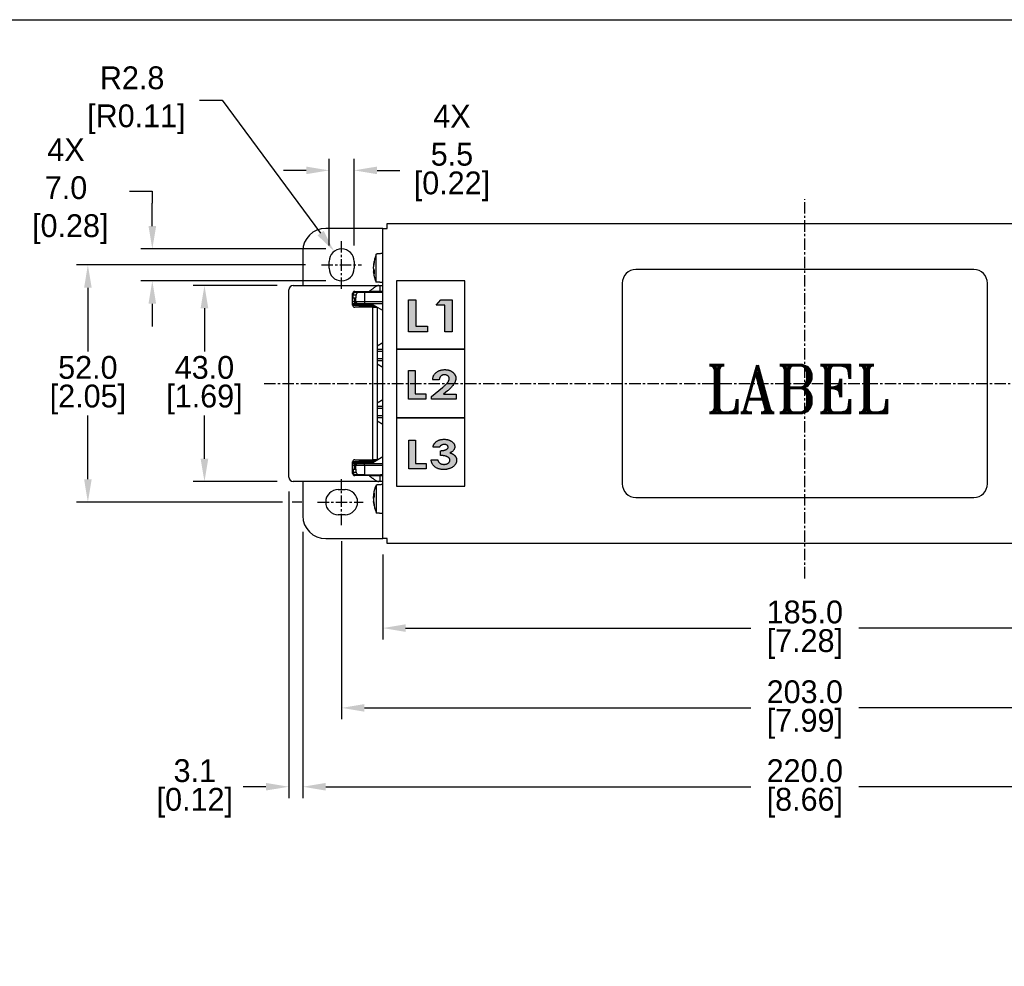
# Model space of a CAD drawing. Header units: inches. Extents: x 0 to 559, y 0 to 432.
# Tile 3 of 8: x 187 to 403, y 224 to 432. Entities that reach past the tile are written whole.
import ezdxf
from ezdxf.enums import TextEntityAlignment as Align

# ---------------------------------------------------------------- set-up
doc = ezdxf.new("R2010")
doc.units = ezdxf.units.IN
doc.header["$LTSCALE"] = 10
doc.header["$MEASUREMENT"] = 0
doc.linetypes.add('CENTER', pattern=[0.4, 0.25, -0.05, 0.05, -0.05])
doc.layers.add('CENTER', color=40, linetype='CENTER')
doc.layers.add('DIMENSIONS', color=140, linetype='Continuous')
doc.styles.add('ROMANT', font='romant', dxfattribs={"height": 3})
doc.dimstyles.get("Standard").update_dxf_attribs({"dimtxt": 5, "dimasz": 5, "dimexe": 2.5, "dimexo": 3.5, "dimgap": 1, "dimtad": 0, "dimtih": 1, "dimtoh": 1, "dimdec": 1, "dimzin": 0, "dimdsep": 46, "dimtxsty": 'Standard', "dimcen": 0, "dimadec": 0, "dimazin": 0, "dimtfac": 1, "dimtdec": 1, "dimtofl": 0, "dimtmove": 0, "dimatfit": 3, "dimfxl": 0, "dimtolj": 1, "dimtzin": 0, "dimarcsym": 0})

# ---------------------------------------------------------------- blocks, each defined once
blk = doc.blocks.new('*D54')
at = {"layer": 'DEFPOINTS', "color": 0}
for p in [(260.78, 398.77), (255.28, 378.8), (260.78, 378.8)]:
    blk.add_point(p, dxfattribs=at)
at = {"layer": 'DIMENSIONS', "color": 0, "lineweight": -2}
for p, q in [((255.28, 382.3), (255.28, 401.27)), ((260.78, 382.3), (260.78, 401.27)), ((250.28, 398.77), (245.28, 398.77)), ((265.78, 398.77), (270.78, 398.77))]:
    blk.add_line(p, q, dxfattribs=at)
at = {"layer": 'DIMENSIONS', "color": 0}
for points in [[(250.28, 399.6), (250.28, 397.94), (255.28, 398.77)], [(265.78, 399.6), (265.78, 397.94), (260.78, 398.77)]]:
    blk.add_solid(points, dxfattribs=at)
at = {"layer": 'DIMENSIONS', "color": 0, "char_height": 5, "attachment_point": 5}
for s, insert in [('\\A1;4X\\P5.5', (282.2, 406.44)), ('\\A1;[0.22]', (282.2, 395.27))]:
    blk.add_mtext(s, dxfattribs=dict(at, insert=insert))
blk = doc.blocks.new('*D55')
at = {"layer": 'DEFPOINTS', "color": 0}
for p in [(216.54, 381.55), (258.03, 381.55), (258.03, 374.55)]:
    blk.add_point(p, dxfattribs=at)
at = {"layer": 'DIMENSIONS', "color": 0, "lineweight": -2}
for p, q in [((211.54, 394.23), (216.54, 394.23)), ((216.54, 394.23), (216.54, 391.55)), ((216.54, 386.55), (216.54, 391.55)), ((254.53, 381.55), (214.04, 381.55)), ((254.53, 374.55), (214.04, 374.55)), ((216.54, 369.55), (216.54, 364.55))]:
    blk.add_line(p, q, dxfattribs=at)
at = {"layer": 'DIMENSIONS', "color": 0}
for points in [[(215.71, 386.55), (217.38, 386.55), (216.54, 381.55)], [(215.71, 369.55), (217.38, 369.55), (216.54, 374.55)]]:
    blk.add_solid(points, dxfattribs=at)
at = {"layer": 'DIMENSIONS', "color": 0, "insert": (197.63, 394.23), "char_height": 5, "attachment_point": 5}
blk.add_mtext('\\A1;4X\\P7.0\\P [0.28]', dxfattribs=at)
blk = doc.blocks.new('*D56')
at = {"layer": 'DEFPOINTS', "color": 0}
for p in [(267.03, 318.05), (452.03, 318.05), (452.03, 298.44)]:
    blk.add_point(p, dxfattribs=at)
at = {"layer": 'DIMENSIONS', "color": 0, "lineweight": -2}
for p, q in [((267.03, 314.55), (267.03, 295.94)), ((452.03, 314.55), (452.03, 295.94)), ((272.03, 298.44), (347.7, 298.44)), ((447.03, 298.44), (371.36, 298.44))]:
    blk.add_line(p, q, dxfattribs=at)
at = {"layer": 'DIMENSIONS', "color": 0}
for points in [[(272.03, 299.27), (272.03, 297.61), (267.03, 298.44)], [(447.03, 299.27), (447.03, 297.61), (452.03, 298.44)]]:
    blk.add_solid(points, dxfattribs=at)
at = {"layer": 'DIMENSIONS', "color": 0, "char_height": 5, "attachment_point": 5}
for s, insert in [('\\A1;185.0', (359.53, 301.94)), ('\\A1;[7.28]', (359.53, 294.94))]:
    blk.add_mtext(s, dxfattribs=dict(at, insert=insert))
blk = doc.blocks.new('*D57')
at = {"layer": 'DEFPOINTS', "color": 0}
for p in [(258.03, 320.99), (461.03, 320.77), (461.03, 280.95)]:
    blk.add_point(p, dxfattribs=at)
at = {"layer": 'DIMENSIONS', "color": 0, "lineweight": -2}
for p, q in [((258.03, 317.49), (258.03, 278.45)), ((461.03, 317.27), (461.03, 278.45)), ((263.03, 280.95), (347.7, 280.95)), ((456.03, 280.95), (371.36, 280.95))]:
    blk.add_line(p, q, dxfattribs=at)
at = {"layer": 'DIMENSIONS', "color": 0}
for points in [[(263.03, 281.78), (263.03, 280.12), (258.03, 280.95)], [(456.03, 281.78), (456.03, 280.12), (461.03, 280.95)]]:
    blk.add_solid(points, dxfattribs=at)
at = {"layer": 'DIMENSIONS', "color": 0, "char_height": 5, "attachment_point": 5}
for s, insert in [('\\A1;203.0', (359.53, 284.45)), ('\\A1;[7.99]', (359.53, 277.45))]:
    blk.add_mtext(s, dxfattribs=dict(at, insert=insert))
blk = doc.blocks.new('*D58')
at = {"layer": 'DEFPOINTS', "color": 0}
for p in [(249.53, 323.05), (469.53, 323.05), (469.53, 263.66)]:
    blk.add_point(p, dxfattribs=at)
at = {"layer": 'DIMENSIONS', "color": 0, "lineweight": -2}
for p, q in [((249.53, 319.55), (249.53, 261.16)), ((469.53, 319.55), (469.53, 318.76)), ((469.53, 316.58), (469.53, 261.16)), ((254.53, 263.66), (347.7, 263.66)), ((464.53, 263.66), (371.36, 263.66))]:
    blk.add_line(p, q, dxfattribs=at)
at = {"layer": 'DIMENSIONS', "color": 0}
for points in [[(254.53, 264.5), (254.53, 262.83), (249.53, 263.66)], [(464.53, 264.5), (464.53, 262.83), (469.53, 263.66)]]:
    blk.add_solid(points, dxfattribs=at)
at = {"layer": 'DIMENSIONS', "color": 0, "char_height": 5, "attachment_point": 5}
for s, insert in [('\\A1;220.0', (359.53, 267.16)), ('\\A1;[8.66]', (359.53, 260.16))]:
    blk.add_mtext(s, dxfattribs=dict(at, insert=insert))
blk = doc.blocks.new('*D62')
at = {"layer": 'DEFPOINTS', "color": 0}
for p in [(247.43, 373.55), (227.97, 330.55), (247.43, 330.55)]:
    blk.add_point(p, dxfattribs=at)
at = {"layer": 'DIMENSIONS', "color": 0, "lineweight": -2}
for p, q in [((243.93, 373.55), (225.47, 373.55)), ((227.97, 368.55), (227.97, 359.05)), ((227.97, 335.55), (227.97, 345.05)), ((243.93, 330.55), (225.47, 330.55))]:
    blk.add_line(p, q, dxfattribs=at)
at = {"layer": 'DIMENSIONS', "color": 0}
for points in [[(227.13, 368.55), (228.8, 368.55), (227.97, 373.55)], [(227.13, 335.55), (228.8, 335.55), (227.97, 330.55)]]:
    blk.add_solid(points, dxfattribs=at)
at = {"layer": 'DIMENSIONS', "color": 0, "char_height": 5, "attachment_point": 5}
for s, insert in [('\\A1;43.0', (227.97, 355.55)), ('\\A1;[1.69]', (227.97, 348.55))]:
    blk.add_mtext(s, dxfattribs=dict(at, insert=insert))
blk = doc.blocks.new('*D63')
at = {"layer": 'DEFPOINTS', "color": 0}
for p in [(253.62, 378.05), (202.42, 326.05), (252.77, 326.05)]:
    blk.add_point(p, dxfattribs=at)
at = {"layer": 'DIMENSIONS', "color": 0, "lineweight": -2}
for p, q in [((250.12, 378.05), (199.92, 378.05)), ((202.42, 373.05), (202.42, 359.05)), ((202.42, 331.05), (202.42, 345.05)), ((245.09, 326.05), (199.92, 326.05)), ((249.27, 326.05), (247.2, 326.05))]:
    blk.add_line(p, q, dxfattribs=at)
at = {"layer": 'DIMENSIONS', "color": 0}
for points in [[(201.59, 373.05), (203.25, 373.05), (202.42, 378.05)], [(201.59, 331.05), (203.25, 331.05), (202.42, 326.05)]]:
    blk.add_solid(points, dxfattribs=at)
at = {"layer": 'DIMENSIONS', "color": 0, "char_height": 5, "attachment_point": 5}
for s, insert in [('\\A1;52.0', (202.42, 355.55)), ('\\A1;[2.05]', (202.42, 348.55))]:
    blk.add_mtext(s, dxfattribs=dict(at, insert=insert))
blk = doc.blocks.new('*D73')
at = {"layer": 'DEFPOINTS', "color": 0}
for p in [(256.39, 381.01), (258.03, 378.8)]:
    blk.add_point(p, dxfattribs=at)
at = {"layer": 'DIMENSIONS', "color": 0, "lineweight": -2}
for p, q in [((226.87, 414.14), (231.87, 414.14)), ((231.87, 414.14), (253.42, 385.03))]:
    blk.add_line(p, q, dxfattribs=at)
at = {"layer": 'DIMENSIONS', "color": 0}
blk.add_solid([(254.09, 385.52), (252.75, 384.53), (256.39, 381.01)], dxfattribs=at)
at = {"layer": 'DIMENSIONS', "color": 0, "insert": (212.12, 414.14), "char_height": 5, "attachment_point": 5}
blk.add_mtext('\\A1;R2.8\\P [R0.11]', dxfattribs=at)
blk = doc.blocks.new('*D74')
at = {"layer": 'DEFPOINTS', "color": 0}
for p in [(246.43, 331.85), (249.53, 323.05), (246.43, 263.66)]:
    blk.add_point(p, dxfattribs=at)
at = {"layer": 'DIMENSIONS', "color": 0, "lineweight": -2}
for p, q in [((246.43, 328.35), (246.43, 261.16)), ((249.53, 319.55), (249.53, 261.16)), ((241.43, 263.66), (236.43, 263.66)), ((254.53, 263.66), (259.53, 263.66))]:
    blk.add_line(p, q, dxfattribs=at)
at = {"layer": 'DIMENSIONS', "color": 0}
for points in [[(241.43, 264.5), (241.43, 262.83), (246.43, 263.66)], [(254.53, 264.5), (254.53, 262.83), (249.53, 263.66)]]:
    blk.add_solid(points, dxfattribs=at)
at = {"layer": 'DIMENSIONS', "color": 0, "char_height": 5, "attachment_point": 5}
for s, insert in [('\\A1;3.1', (225.85, 267.16)), ('\\A1;[0.12]', (225.85, 260.16))]:
    blk.add_mtext(s, dxfattribs=dict(at, insert=insert))

msp = doc.modelspace()

# ---------------------------------------------------------------- hatches: boundary and pattern name
h = msp.add_hatch(color=256)
h.paths.add_polyline_path([(279.74, 370.37), (278.76, 369.2), (280.65, 369.2), (280.65, 363.37), (282.26, 363.37), (282.26, 370.37)])
h.paths.add_polyline_path([(272.66, 363.37), (276.88, 363.37), (276.88, 364.63), (274.27, 364.63), (274.27, 370.37), (272.66, 370.37)])
h = msp.add_hatch(color=256)
edge = h.paths.add_edge_path()
edge.add_line((280.37, 349.68), (281.24, 350.43))
edge.add_spline(control_points=[(281.24, 350.43), (281.32, 350.51), (281.49, 350.65), (281.71, 350.86), (281.93, 351.06), (282.11, 351.26), (282.28, 351.45), (282.43, 351.63), (282.56, 351.81), (282.67, 351.98), (282.76, 352.14), (282.84, 352.3), (282.91, 352.46), (282.96, 352.61), (283.01, 352.76), (283.04, 352.91), (283.06, 353.06), (283.06, 353.15), (283.06, 353.2)], knot_values=[0, 0, 0, 0, 0.097491, 0.188828, 0.274615, 0.354925, 0.429071, 0.497695, 0.561461, 0.619529, 0.674029, 0.726462, 0.776338, 0.824306, 0.870336, 0.914948, 0.957796, 1, 1, 1, 1], degree=3, periodic=0)
edge.add_spline(control_points=[(283.06, 353.2), (283.06, 353.24), (283.06, 353.32), (283.04, 353.44), (283.02, 353.56), (282.98, 353.68), (282.93, 353.79), (282.88, 353.91), (282.81, 354.03), (282.74, 354.14), (282.65, 354.25), (282.56, 354.36), (282.46, 354.46), (282.36, 354.55), (282.25, 354.63), (282.13, 354.71), (282, 354.78), (281.87, 354.85), (281.73, 354.9), (281.59, 354.96), (281.44, 355), (281.29, 355.03), (281.13, 355.06), (280.97, 355.08), (280.8, 355.09), (280.69, 355.09), (280.63, 355.09)], knot_values=[0, 0, 0, 0, 0.034781, 0.069813, 0.10534, 0.141244, 0.177766, 0.215959, 0.255026, 0.295321, 0.336503, 0.377122, 0.41764, 0.458502, 0.499389, 0.541017, 0.583247, 0.626068, 0.669661, 0.713975, 0.758914, 0.804827, 0.851684, 0.899694, 0.949342, 1, 1, 1, 1], degree=3, periodic=0)
edge.add_spline(control_points=[(280.63, 355.09), (280.54, 355.09), (280.35, 355.09), (280.09, 355.06), (279.83, 355.01), (279.59, 354.94), (279.36, 354.86), (279.15, 354.76), (278.95, 354.63), (278.76, 354.49), (278.58, 354.33), (278.43, 354.16), (278.3, 353.97), (278.19, 353.77), (278.1, 353.56), (278.04, 353.33), (277.99, 353.08), (277.98, 352.92), (277.97, 352.83)], knot_values=[0, 0, 0, 0, 0.0716, 0.140331, 0.206513, 0.270388, 0.332886, 0.394005, 0.454487, 0.515107, 0.574923, 0.633441, 0.69183, 0.750082, 0.809616, 0.870689, 0.933946, 1, 1, 1, 1], degree=3, periodic=0)
edge.add_line((277.97, 352.83), (279.43, 352.83))
edge.add_spline(control_points=[(279.43, 352.83), (279.43, 352.87), (279.43, 352.96), (279.45, 353.08), (279.48, 353.19), (279.52, 353.3), (279.57, 353.4), (279.62, 353.49), (279.69, 353.58), (279.76, 353.66), (279.84, 353.73), (279.93, 353.79), (280.02, 353.84), (280.11, 353.89), (280.22, 353.92), (280.32, 353.94), (280.43, 353.96), (280.51, 353.96), (280.55, 353.96)], knot_values=[0, 0, 0, 0, 0.071834, 0.140025, 0.205715, 0.269624, 0.331475, 0.392516, 0.452782, 0.513979, 0.574275, 0.633701, 0.6928, 0.751831, 0.811473, 0.872534, 0.934709, 1, 1, 1, 1], degree=3, periodic=0)
edge.add_spline(control_points=[(280.55, 353.96), (280.62, 353.96), (280.77, 353.95), (280.97, 353.91), (281.15, 353.83), (281.29, 353.75), (281.38, 353.66), (281.44, 353.6), (281.49, 353.53), (281.53, 353.46), (281.57, 353.38), (281.59, 353.3), (281.6, 353.21), (281.61, 353.15), (281.61, 353.12)], knot_values=[0, 0, 0, 0, 0.148503, 0.284786, 0.414276, 0.539416, 0.601077, 0.659702, 0.71663, 0.772489, 0.827996, 0.883647, 0.941309, 1, 1, 1, 1], degree=3, periodic=0)
edge.add_spline(control_points=[(281.61, 353.12), (281.61, 353.09), (281.6, 353.03), (281.59, 352.94), (281.57, 352.85), (281.54, 352.75), (281.49, 352.65), (281.44, 352.55), (281.38, 352.44), (281.32, 352.33), (281.23, 352.22), (281.13, 352.1), (281.01, 351.97), (280.88, 351.83), (280.72, 351.68), (280.55, 351.52), (280.36, 351.36), (280.22, 351.25), (280.15, 351.19)], knot_values=[0, 0, 0, 0, 0.036007, 0.072813, 0.111867, 0.152858, 0.196209, 0.241728, 0.290025, 0.341014, 0.396817, 0.46016, 0.530426, 0.608837, 0.695141, 0.788704, 0.890307, 1, 1, 1, 1], degree=3, periodic=0)
edge.add_line((280.15, 351.19), (277.73, 349.2))
edge.add_line((277.73, 349.2), (277.73, 348.63))
edge.add_line((277.73, 348.63), (283.14, 348.63))
edge.add_line((283.14, 348.63), (283.14, 349.68))
edge.add_line((283.14, 349.68), (280.37, 349.68))
h.paths.add_polyline_path([(272.7, 348.63), (276.5, 348.63), (276.5, 349.76), (274.16, 349.76), (274.16, 354.93), (272.7, 354.93)])
h = msp.add_hatch(color=256)
h.paths.add_polyline_path([(272.79, 339.66), (272.79, 333.36), (276.58, 333.36), (276.58, 334.49), (274.24, 334.49), (274.24, 339.66)])
edge = h.paths.add_edge_path(flags=0)
edge.add_spline(control_points=[(281.73, 336.85), (281.73, 336.85), (281.73, 336.85), (281.73, 336.85)], knot_values=[0, 0, 0, 0, 0.000146, 0.000146, 0.000146, 0.000146], degree=3, periodic=0)
edge.add_spline(control_points=[(281.73, 336.85), (281.78, 336.84), (281.9, 336.81), (282.06, 336.75), (282.21, 336.69), (282.35, 336.62), (282.49, 336.54), (282.61, 336.45), (282.72, 336.36), (282.83, 336.25), (282.92, 336.14), (283, 336.03), (283.07, 335.91), (283.13, 335.78), (283.17, 335.66), (283.2, 335.52), (283.22, 335.38), (283.22, 335.29), (283.22, 335.24)], knot_values=[-0.999854, -0.999854, -0.999854, -0.999854, -0.925404, -0.853767, -0.784962, -0.717977, -0.653169, -0.589734, -0.527729, -0.466352, -0.405902, -0.347452, -0.290077, -0.233221, -0.176146, -0.118624, -0.059866, 0, 0, 0, 0], degree=3, periodic=0)
edge.add_spline(control_points=[(283.22, 335.24), (283.22, 335.17), (283.22, 335.03), (283.18, 334.83), (283.12, 334.63), (283.03, 334.45), (282.91, 334.27), (282.77, 334.1), (282.61, 333.94), (282.42, 333.79), (282.22, 333.65), (282, 333.53), (281.76, 333.43), (281.51, 333.34), (281.25, 333.28), (280.97, 333.23), (280.68, 333.21), (280.48, 333.2), (280.38, 333.2)], knot_values=[-1, -1, -1, -1, -0.945969, -0.89308, -0.840884, -0.788279, -0.73438, -0.67826, -0.619445, -0.557084, -0.492925, -0.428231, -0.362319, -0.294818, -0.225237, -0.153077, -0.078333, 0, 0, 0, 0], degree=3, periodic=0)
edge.add_spline(control_points=[(280.38, 333.2), (280.28, 333.2), (280.1, 333.21), (279.82, 333.23), (279.56, 333.28), (279.31, 333.34), (279.08, 333.42), (278.86, 333.51), (278.65, 333.63), (278.46, 333.76), (278.29, 333.91), (278.13, 334.07), (278, 334.24), (277.89, 334.43), (277.79, 334.63), (277.73, 334.84), (277.68, 335.07), (277.66, 335.22), (277.65, 335.3)], knot_values=[-1, -1, -1, -1, -0.925099, -0.853196, -0.784283, -0.717971, -0.653829, -0.591207, -0.529639, -0.46871, -0.409041, -0.35096, -0.293832, -0.237327, -0.180224, -0.122236, -0.062138, 0, 0, 0, 0], degree=3, periodic=0)
edge.add_line((277.65, 335.3), (279.1, 335.3))
edge.add_spline(control_points=[(279.1, 335.3), (279.11, 335.26), (279.13, 335.18), (279.17, 335.07), (279.21, 334.97), (279.27, 334.87), (279.33, 334.78), (279.4, 334.7), (279.48, 334.63), (279.56, 334.57), (279.66, 334.51), (279.75, 334.46), (279.86, 334.42), (279.97, 334.39), (280.08, 334.36), (280.2, 334.35), (280.33, 334.33), (280.42, 334.33), (280.46, 334.33)], knot_values=[-1, -1, -1, -1, -0.932984, -0.868979, -0.807117, -0.747398, -0.688767, -0.630997, -0.573796, -0.515631, -0.456752, -0.397129, -0.336324, -0.273399, -0.209038, -0.141918, -0.072561, 0, 0, 0, 0], degree=3, periodic=0)
edge.add_spline(control_points=[(280.46, 334.33), (280.51, 334.33), (280.6, 334.33), (280.73, 334.35), (280.86, 334.37), (280.98, 334.4), (281.09, 334.43), (281.2, 334.48), (281.3, 334.53), (281.4, 334.6), (281.49, 334.66), (281.56, 334.74), (281.63, 334.81), (281.68, 334.89), (281.72, 334.98), (281.75, 335.07), (281.77, 335.16), (281.77, 335.22), (281.77, 335.25)], knot_values=[-1, -1, -1, -1, -0.921716, -0.847388, -0.775226, -0.704998, -0.637729, -0.571126, -0.505885, -0.441555, -0.379222, -0.319855, -0.263834, -0.209762, -0.157267, -0.105524, -0.053474, 0, 0, 0, 0], degree=3, periodic=0)
edge.add_spline(control_points=[(281.77, 335.25), (281.77, 335.29), (281.76, 335.36), (281.74, 335.46), (281.7, 335.55), (281.64, 335.65), (281.56, 335.73), (281.47, 335.82), (281.35, 335.9), (281.23, 335.97), (281.08, 336.04), (280.93, 336.1), (280.75, 336.15), (280.57, 336.19), (280.36, 336.23), (280.15, 336.25), (279.91, 336.27), (279.75, 336.27), (279.67, 336.27)], knot_values=[-1, -1, -1, -1, -0.959226, -0.918371, -0.877775, -0.834761, -0.789132, -0.740041, -0.687112, -0.628909, -0.56686, -0.500521, -0.430288, -0.35457, -0.27426, -0.188526, -0.097138, 0, 0, 0, 0], degree=3, periodic=0)
edge.add_line((279.67, 336.27), (279.67, 337.32))
edge.add_spline(control_points=[(279.67, 337.32), (279.72, 337.32), (279.83, 337.33), (279.98, 337.34), (280.12, 337.35), (280.25, 337.37), (280.37, 337.39), (280.48, 337.41), (280.58, 337.43), (280.7, 337.46), (280.82, 337.51), (280.96, 337.57), (281.08, 337.64), (281.18, 337.72), (281.26, 337.81), (281.32, 337.91), (281.36, 338), (281.36, 338.07), (281.37, 338.1)], knot_values=[-1, -1, -1, -1, -0.919362, -0.844283, -0.77407, -0.709373, -0.649463, -0.594273, -0.544466, -0.499814, -0.418312, -0.343231, -0.274319, -0.210008, -0.150787, -0.09748, -0.047748, 0, 0, 0, 0], degree=3, periodic=0)
edge.add_spline(control_points=[(281.37, 338.1), (281.36, 338.14), (281.36, 338.22), (281.31, 338.34), (281.23, 338.44), (281.13, 338.53), (281, 338.6), (280.85, 338.66), (280.68, 338.69), (280.57, 338.69), (280.51, 338.69)], knot_values=[-1, -1, -1, -1, -0.893776, -0.789839, -0.682679, -0.563973, -0.436848, -0.302769, -0.157827, 0, 0, 0, 0], degree=3, periodic=0)
edge.add_spline(control_points=[(280.51, 338.69), (280.45, 338.69), (280.34, 338.69), (280.18, 338.66), (280.03, 338.61), (279.89, 338.54), (279.76, 338.46), (279.65, 338.36), (279.57, 338.25), (279.53, 338.17), (279.51, 338.13)], knot_values=[-1, -1, -1, -1, -0.863249, -0.729793, -0.599311, -0.468364, -0.342076, -0.224045, -0.110452, 0, 0, 0, 0], degree=3, periodic=0)
edge.add_line((279.51, 338.13), (278.05, 338.13))
edge.add_spline(control_points=[(278.05, 338.13), (278.07, 338.18), (278.09, 338.3), (278.13, 338.46), (278.19, 338.61), (278.27, 338.75), (278.35, 338.89), (278.45, 339.01), (278.56, 339.13), (278.65, 339.2), (278.69, 339.24)], knot_values=[-1, -1, -1, -1, -0.86798, -0.74041, -0.615768, -0.493275, -0.371525, -0.249218, -0.125741, 0, 0, 0, 0], degree=3, periodic=0)
edge.add_spline(control_points=[(278.69, 339.24), (278.75, 339.29), (278.87, 339.38), (279.07, 339.5), (279.28, 339.6), (279.51, 339.68), (279.74, 339.75), (279.99, 339.79), (280.25, 339.82), (280.42, 339.82), (280.51, 339.82)], knot_values=[-1, -1, -1, -1, -0.881334, -0.762641, -0.643093, -0.521966, -0.398074, -0.270054, -0.137588, 0, 0, 0, 0], degree=3, periodic=0)
edge.add_spline(control_points=[(280.51, 339.82), (280.59, 339.82), (280.75, 339.82), (280.98, 339.8), (281.2, 339.76), (281.41, 339.71), (281.61, 339.63), (281.81, 339.55), (281.99, 339.45), (282.16, 339.34), (282.31, 339.21), (282.45, 339.08), (282.56, 338.95), (282.66, 338.8), (282.73, 338.65), (282.78, 338.5), (282.82, 338.34), (282.82, 338.23), (282.82, 338.17)], knot_values=[-1, -1, -1, -1, -0.923503, -0.849505, -0.778383, -0.709086, -0.641382, -0.575067, -0.509324, -0.443808, -0.380269, -0.320223, -0.263391, -0.209035, -0.1563, -0.104507, -0.052815, 0, 0, 0, 0], degree=3, periodic=0)
edge.add_spline(control_points=[(282.82, 338.17), (282.82, 338.1), (282.81, 337.97), (282.76, 337.77), (282.67, 337.58), (282.54, 337.4), (282.38, 337.24), (282.2, 337.09), (281.97, 336.96), (281.81, 336.89), (281.73, 336.85)], knot_values=[-1, -1, -1, -1, -0.887538, -0.777316, -0.664083, -0.546284, -0.422029, -0.291545, -0.151343, -0.000294, -0.000294, -0.000294, -0.000294], degree=3, periodic=0)
edge.add_spline(control_points=[(281.73, 336.85), (281.73, 336.85), (281.73, 336.85), (281.73, 336.85)], knot_values=[-0.000294, -0.000294, -0.000294, -0.000294, 0, 0, 0, 0], degree=3, periodic=0)

# ---------------------------------------------------------------- linework, layer by layer
for p, q in [((268.03, 387.15), (268.08, 387.15)), ((268.03, 386.05), (268.03, 387.15)), ((268.08, 387.15), (450.98, 387.15)), ((267.03, 386.05), (254.53, 386.05)), ((267.03, 318.05), (267.03, 386.05)), ((267.03, 386.05), (268.03, 386.05)), ((249.53, 381.05), (249.53, 373.55)), ((265.63, 374.3), (265.63, 380.43)), ((267.02, 373.55), (267.02, 381.35)), ((255.28, 377.3), (255.28, 378.8)), ((260.78, 378.8), (260.78, 377.3)), ((265.03, 378.03), (265.03, 377.91)), ((265.03, 377.28), (265.03, 377.64)), ((265.04, 377.23), (265.03, 377.18)), ((265.03, 377.18), (265.03, 376.82)), ((265.03, 376.43), (265.03, 376.55)), ((396.53, 377.05), (322.53, 377.05)), ((247.43, 373.55), (266.16, 373.55)), ((266.16, 373.55), (266.43, 373.55)), ((266.43, 373.55), (266.43, 372.25)), ((266.43, 373.55), (267.03, 373.55)), ((319.53, 374.05), (319.53, 330.05)), ((399.53, 330.05), (399.53, 374.05)), ((246.43, 372.25), (246.43, 372.55)), ((246.43, 331.85), (246.43, 372.25)), ((260.43, 369.25), (260.43, 371.75)), ((260.52, 371.45), (260.43, 371.45)), ((261.19, 371.45), (260.52, 371.45)), ((260.52, 370.85), (260.52, 371.45)), ((260.53, 372.05), (261.12, 372.05)), ((260.93, 372.25), (264.03, 372.25)), ((261.12, 372.05), (261.89, 372.05)), ((261.19, 370.85), (261.19, 371.45)), ((261.89, 372.05), (263.06, 372.05)), ((263.06, 372.05), (263.06, 370.05)), ((263.06, 372.05), (267.03, 372.05)), ((266.43, 372.25), (264.03, 372.25)), ((267.03, 372.25), (266.43, 372.25)), ((260.43, 370.85), (260.83, 370.85)), ((260.43, 370.05), (260.83, 370.05)), ((261.21, 369.55), (260.43, 369.55)), ((260.43, 369.35), (264.86, 369.35)), ((260.43, 369.22), (262.13, 369.22)), ((260.83, 370.05), (260.83, 370.85)), ((260.83, 370.85), (261.13, 370.85)), ((260.83, 370.05), (261.13, 370.05)), ((261.13, 370.05), (261.13, 370.85)), ((261.13, 370.85), (261.19, 370.85)), ((261.13, 370.05), (263.06, 370.05)), ((261.61, 369.55), (261.21, 369.55)), ((263.06, 369.55), (261.61, 369.55)), ((261.93, 368.75), (261.93, 369.02)), ((262.03, 369.02), (261.93, 369.02)), ((264.7, 369.02), (262.03, 369.02)), ((262.03, 369.02), (262.03, 368.75)), ((262.13, 369.22), (264.7, 369.22)), ((263.06, 370.05), (263.06, 369.55)), ((263.06, 370.05), (267.03, 370.05)), ((267.03, 369.55), (263.06, 369.55)), ((267.03, 368.05), (264.53, 369.55)), ((264.7, 369.02), (264.7, 369.22)), ((272.66, 363.37), (272.66, 370.37)), ((272.66, 370.37), (274.27, 370.37)), ((274.27, 370.37), (274.27, 364.63)), ((278.76, 369.2), (279.74, 370.37)), ((280.65, 369.2), (278.76, 369.2)), ((279.74, 370.37), (282.26, 370.37)), ((280.65, 363.37), (280.65, 369.2)), ((282.26, 370.37), (282.26, 363.37)), ((264.83, 368.75), (260.93, 368.75)), ((264.83, 335.35), (264.83, 368.75)), ((264.83, 368.75), (265.83, 368.75)), ((265.83, 368.75), (265.83, 335.35)), ((276.88, 363.37), (272.66, 363.37)), ((274.27, 364.63), (276.88, 364.63)), ((276.88, 364.63), (276.88, 363.37)), ((282.26, 363.37), (280.65, 363.37)), ((265.83, 360.33), (267.03, 361.05)), ((265.83, 359.55), (267.03, 359.55)), ((267.03, 359.05), (265.83, 359.05)), ((265.83, 357.55), (267.03, 357.55)), ((267.03, 357.05), (265.83, 357.05)), ((267.03, 355.55), (265.83, 356.27)), ((272.7, 354.93), (274.16, 354.93)), ((272.7, 348.63), (272.7, 354.93)), ((274.16, 354.93), (274.16, 349.76)), ((279.43, 352.83), (277.97, 352.83)), ((274.16, 349.76), (276.5, 349.76)), ((276.5, 349.76), (276.5, 348.63)), ((277.73, 349.2), (280.15, 351.19)), ((281.24, 350.43), (280.37, 349.68)), ((280.37, 349.68), (283.14, 349.68)), ((283.14, 349.68), (283.14, 348.63)), ((265.83, 347.83), (267.03, 348.55)), ((276.5, 348.63), (272.7, 348.63)), ((277.73, 348.63), (277.73, 349.2)), ((283.14, 348.63), (277.73, 348.63)), ((265.83, 347.05), (267.03, 347.05)), ((267.03, 346.55), (265.83, 346.55)), ((265.83, 345.05), (267.03, 345.05)), ((267.03, 344.55), (265.83, 344.55)), ((267.03, 343.05), (265.83, 343.77)), ((272.79, 339.66), (274.24, 339.66)), ((272.79, 333.36), (272.79, 339.66)), ((274.24, 339.66), (274.24, 334.49)), ((279.51, 338.13), (278.05, 338.13)), ((279.67, 336.27), (279.67, 337.32)), ((262.13, 334.87), (260.43, 334.87)), ((260.43, 332.35), (260.43, 334.85)), ((264.86, 334.75), (260.43, 334.75)), ((260.43, 334.55), (261.21, 334.55)), ((260.93, 335.35), (264.83, 335.35)), ((261.21, 334.55), (261.61, 334.55)), ((261.61, 334.55), (263.06, 334.55)), ((261.93, 335.07), (261.93, 335.35)), ((261.93, 335.07), (262.03, 335.07)), ((262.03, 335.35), (262.03, 335.07)), ((262.03, 335.07), (264.7, 335.07)), ((264.7, 334.87), (262.13, 334.87)), ((263.06, 334.05), (263.06, 334.55)), ((263.06, 334.55), (267.03, 334.55)), ((264.53, 334.55), (267.03, 336.05)), ((264.7, 335.07), (264.7, 334.87)), ((265.83, 335.35), (264.83, 335.35)), ((274.24, 334.49), (276.58, 334.49)), ((276.58, 334.49), (276.58, 333.36)), ((277.65, 335.3), (279.1, 335.3)), ((260.83, 334.05), (260.43, 334.05)), ((260.43, 333.25), (260.83, 333.25)), ((260.43, 332.65), (260.52, 332.65)), ((260.52, 333.25), (260.52, 332.65)), ((260.52, 332.65), (261.19, 332.65)), ((261.13, 334.05), (260.83, 334.05)), ((260.83, 333.25), (260.83, 334.05)), ((260.83, 333.25), (261.13, 333.25)), ((261.13, 333.25), (261.13, 334.05)), ((263.06, 334.05), (261.13, 334.05)), ((261.13, 333.25), (261.19, 333.25)), ((261.19, 332.65), (261.19, 333.25)), ((263.06, 334.05), (263.06, 332.05)), ((267.03, 334.05), (263.06, 334.05)), ((276.58, 333.36), (272.79, 333.36)), ((246.43, 331.55), (246.43, 331.85)), ((266.16, 330.55), (247.43, 330.55)), ((249.53, 330.55), (249.53, 323.05)), ((261.12, 332.05), (260.53, 332.05)), ((264.03, 331.85), (260.93, 331.85)), ((261.89, 332.05), (261.12, 332.05)), ((263.06, 332.05), (261.89, 332.05)), ((263.06, 332.05), (266.61, 332.05)), ((264.03, 331.85), (266.43, 331.85)), ((266.43, 330.55), (266.16, 330.55)), ((266.43, 331.85), (266.43, 330.55)), ((266.43, 331.85), (267.03, 331.85)), ((267.03, 330.55), (266.43, 330.55)), ((267.02, 322.75), (267.02, 330.55)), ((257.28, 328.8), (258.78, 328.8)), ((265.63, 329.79), (265.63, 323.66)), ((265.03, 327.66), (265.03, 327.54)), ((265.03, 326.91), (265.03, 327.27)), ((265.04, 326.86), (265.03, 326.91)), ((265.03, 326.82), (265.03, 326.45)), ((265.03, 326.07), (265.03, 326.18)), ((322.53, 327.05), (396.53, 327.05)), ((258.78, 323.3), (257.28, 323.3)), ((254.53, 318.05), (267.03, 318.05)), ((268.03, 318.05), (267.03, 318.05)), ((268.03, 316.95), (268.03, 318.05)), ((268.08, 316.95), (268.03, 316.95)), ((450.98, 316.95), (268.08, 316.95))]:
    msp.add_line(p, q)
for points in [[(270.03, 359.55), (285.03, 359.55), (285.03, 374.55), (270.03, 374.55)], [(270.03, 344.55), (285.03, 344.55), (285.03, 359.55), (270.03, 359.55)], [(270.03, 329.55), (285.03, 329.55), (285.03, 344.55), (270.03, 344.55)]]:
    msp.add_lwpolyline(points, close=True)
for centre, radius, start, end in [((254.53, 381.05), 5, 90, 180), ((258.03, 378.8), 2.75, 0, 180), ((273.32, 377.23), 8.33, 157.3919, 173.9044), ((271.56, 377.42), 6.57, 167.2327, 174.6772), ((271.56, 377.03), 6.57, 167.2327, 174.6772), ((267.1, 378.68), 1.95, 174.3582, 185.6418), ((258.03, 377.3), 2.75, 180, 0), ((267, 377.63), 2, 190.1882, 203.4591), ((271.54, 377.42), 6.54, 185.3167, 187.6997), ((267, 376.9), 2, 190.1885, 203.4588), ((269.91, 376.65), 4.89, 183.5457, 208.7467), ((272.18, 376.47), 7.03, 177.0282, 182.9718), ((322.53, 374.05), 3, 90, 180), ((396.53, 374.05), 3, 0, 90), ((247.43, 372.55), 1, 90, 180), ((260.93, 371.75), 0.5, 90, 180), ((261.12, 371.45), 0.598, 90.1542, 180.1534), ((260.93, 369.25), 0.5, 180, 270), ((261.62, 370.04), 0.492, 179.0154, 268.9803), ((262.13, 369.02), 0.2, 90, 180), ((264.7, 368.22), 1, 31.6682, 90), ((264.7, 368.22), 0.8, 41.0145, 90), ((260.93, 334.85), 0.5, 90, 180), ((261.62, 334.05), 0.492, 91.0197, 180.9846), ((262.13, 335.07), 0.2, 180, 270), ((264.7, 335.87), 1, 270, 328.3318), ((264.7, 335.87), 0.8, 270, 318.9855), ((260.93, 332.35), 0.5, 180, 270), ((261.12, 332.64), 0.598, 179.8466, 269.8458), ((247.43, 331.55), 1, 180, 270), ((266.61, 333.55), 1.5, 270, 286.0301), ((257.28, 326.05), 2.75, 90, 270), ((258.78, 326.05), 2.75, 270, 90), ((267, 327.19), 2, 156.5412, 169.8115), ((269.91, 327.44), 4.89, 151.2533, 176.4543), ((272.18, 327.62), 7.03, 177.0282, 182.9718), ((322.53, 330.05), 3, 180, 270), ((396.53, 330.05), 3, 270, 0), ((271.54, 326.67), 6.54, 172.3003, 174.6833), ((267, 326.46), 2, 156.5409, 169.8118), ((271.56, 327.06), 6.57, 185.3228, 192.7673), ((271.56, 326.68), 6.57, 185.3228, 192.7673), ((273.32, 326.86), 8.33, 186.0956, 202.6081), ((267.1, 325.42), 1.95, 174.3582, 185.6418), ((254.53, 323.05), 5, 180, 270)]:
    msp.add_arc(centre, radius, start, end)
for centre, major_axis, ratio, start_param, end_param in [((261.21, 370.05), (0, 0.5), 0.766378, 1.570796, 3.141593), ((262.13, 369.02), (0, 0.2), 0.5, 0, 1.570796), ((261.21, 334.05), (0, 0.5), 0.766378, 0, 1.570796), ((262.13, 335.07), (0, 0.2), 0.5, 1.570796, 3.141593)]:
    msp.add_ellipse(centre, major_axis=major_axis, ratio=ratio, start_param=start_param, end_param=end_param)
for points in [[(267.03, 380.55), (265.63, 380.43)], [(265.16, 376.83), (265.03, 376.82)], [(265.16, 376.55), (265.03, 376.55)], [(267.03, 374.18), (265.63, 374.3)], [(262.53, 372.25), (262.53, 372.05)], [(265.53, 372.05), (265.53, 372.25)], [(262.53, 332.05), (262.53, 331.85)], [(265.53, 331.85), (265.53, 332.05)], [(267.03, 329.91), (265.63, 329.79)], [(265.16, 327.54), (265.03, 327.54)], [(265.16, 327.26), (265.03, 327.27)], [(267.03, 323.54), (265.63, 323.66)]]:
    msp.add_open_spline(points, degree=1)
for points, knots in [([(266.16, 373.55), (266.12, 373.54), (266.03, 373.53), (265.86, 373.47), (265.64, 373.36), (265.42, 373.23), (265.21, 373.09), (265.02, 372.96), (264.83, 372.83), (264.6, 372.67), (264.34, 372.47), (264.13, 372.32), (264.03, 372.25), (264.03, 372.25)], [0, 0, 0, 0, 0.089329, 0.181571, 0.29715, 0.416, 0.497217, 0.579058, 0.662612, 0.746662, 0.871016, 0.996708, 1, 1, 1, 1]), ([(261.89, 372.05), (261.79, 372.03), (261.56, 372), (261.37, 371.85), (261.26, 371.7), (261.21, 371.61), (261.19, 371.52), (261.19, 371.47), (261.19, 371.45), (261.19, 371.45)], [0, 0, 0, 0, 0.269534, 0.639556, 0.76683, 0.897889, 0.950061, 0.991472, 1, 1, 1, 1]), ([(277.97, 352.83), (277.98, 352.92), (277.99, 353.08), (278.04, 353.33), (278.1, 353.56), (278.19, 353.77), (278.3, 353.97), (278.43, 354.16), (278.58, 354.33), (278.76, 354.49), (278.95, 354.63), (279.15, 354.76), (279.36, 354.86), (279.59, 354.94), (279.83, 355.01), (280.09, 355.06), (280.35, 355.09), (280.54, 355.09), (280.63, 355.09)], [0, 0, 0, 0, 0.066054, 0.129311, 0.190384, 0.249918, 0.30817, 0.366559, 0.425077, 0.484893, 0.545513, 0.605995, 0.667114, 0.729612, 0.793487, 0.859669, 0.9284, 1, 1, 1, 1]), ([(280.55, 353.96), (280.51, 353.96), (280.43, 353.96), (280.32, 353.94), (280.22, 353.92), (280.11, 353.89), (280.02, 353.84), (279.93, 353.79), (279.84, 353.73), (279.76, 353.66), (279.69, 353.58), (279.62, 353.49), (279.57, 353.4), (279.52, 353.3), (279.48, 353.19), (279.45, 353.08), (279.43, 352.96), (279.43, 352.87), (279.43, 352.83)], [0, 0, 0, 0, 0.065291, 0.127466, 0.188527, 0.248169, 0.3072, 0.366299, 0.425725, 0.486021, 0.547218, 0.607484, 0.668525, 0.730376, 0.794285, 0.859975, 0.928166, 1, 1, 1, 1]), ([(281.61, 353.12), (281.61, 353.15), (281.6, 353.21), (281.59, 353.3), (281.57, 353.38), (281.53, 353.46), (281.49, 353.53), (281.44, 353.6), (281.38, 353.66), (281.29, 353.75), (281.15, 353.83), (280.97, 353.91), (280.77, 353.95), (280.62, 353.96), (280.55, 353.96)], [0, 0, 0, 0, 0.058691, 0.116353, 0.172004, 0.227511, 0.28337, 0.340298, 0.398923, 0.460584, 0.585724, 0.715214, 0.851497, 1, 1, 1, 1]), ([(280.63, 355.09), (280.69, 355.09), (280.8, 355.09), (280.97, 355.08), (281.13, 355.06), (281.29, 355.03), (281.44, 355), (281.59, 354.96), (281.73, 354.9), (281.87, 354.85), (282, 354.78), (282.13, 354.71), (282.25, 354.63), (282.36, 354.55), (282.46, 354.46), (282.56, 354.36), (282.65, 354.25), (282.74, 354.14), (282.81, 354.03), (282.88, 353.91), (282.93, 353.79), (282.98, 353.68), (283.02, 353.56), (283.04, 353.44), (283.06, 353.32), (283.06, 353.24), (283.06, 353.2)], [0, 0, 0, 0, 0.050658, 0.100306, 0.148316, 0.195173, 0.241086, 0.286025, 0.330339, 0.373932, 0.416753, 0.458983, 0.500611, 0.541498, 0.58236, 0.622878, 0.663497, 0.704679, 0.744974, 0.784041, 0.822234, 0.858756, 0.89466, 0.930187, 0.965219, 1, 1, 1, 1]), ([(280.15, 351.19), (280.22, 351.25), (280.36, 351.36), (280.55, 351.52), (280.72, 351.68), (280.88, 351.83), (281.01, 351.97), (281.13, 352.1), (281.23, 352.22), (281.32, 352.33), (281.38, 352.44), (281.44, 352.55), (281.49, 352.65), (281.54, 352.75), (281.57, 352.85), (281.59, 352.94), (281.6, 353.03), (281.61, 353.09), (281.61, 353.12)], [0, 0, 0, 0, 0.109693, 0.211296, 0.304859, 0.391163, 0.469574, 0.53984, 0.603183, 0.658986, 0.709975, 0.758272, 0.803791, 0.847142, 0.888133, 0.927187, 0.963993, 1, 1, 1, 1]), ([(283.06, 353.2), (283.06, 353.15), (283.06, 353.06), (283.04, 352.91), (283.01, 352.76), (282.96, 352.61), (282.91, 352.46), (282.84, 352.3), (282.76, 352.14), (282.67, 351.98), (282.56, 351.81), (282.43, 351.63), (282.28, 351.45), (282.11, 351.26), (281.93, 351.06), (281.71, 350.86), (281.49, 350.65), (281.32, 350.51), (281.24, 350.43)], [0, 0, 0, 0, 0.0422042, 0.0850518, 0.1296637, 0.1756942, 0.2236617, 0.2735376, 0.3259713, 0.380471, 0.4385385, 0.5023054, 0.5709286, 0.6450746, 0.7253847, 0.8111724, 0.9025091, 1, 1, 1, 1]), ([(278.05, 338.13), (278.07, 338.18), (278.09, 338.3), (278.13, 338.46), (278.19, 338.61), (278.27, 338.75), (278.35, 338.89), (278.45, 339.01), (278.56, 339.13), (278.65, 339.2), (278.69, 339.24)], [0, 0, 0, 0, 0.13202, 0.25959, 0.384232, 0.506725, 0.628475, 0.750782, 0.874259, 1, 1, 1, 1]), ([(278.69, 339.24), (278.75, 339.29), (278.87, 339.38), (279.07, 339.5), (279.28, 339.6), (279.51, 339.68), (279.74, 339.75), (279.99, 339.79), (280.25, 339.82), (280.42, 339.82), (280.51, 339.82)], [0, 0, 0, 0, 0.118666, 0.237359, 0.356907, 0.478034, 0.601926, 0.729946, 0.862412, 1, 1, 1, 1]), ([(280.51, 339.82), (280.59, 339.82), (280.75, 339.82), (280.98, 339.8), (281.2, 339.76), (281.41, 339.71), (281.61, 339.63), (281.81, 339.55), (281.99, 339.45), (282.16, 339.34), (282.31, 339.21), (282.45, 339.08), (282.56, 338.95), (282.66, 338.8), (282.73, 338.65), (282.78, 338.5), (282.82, 338.34), (282.82, 338.23), (282.82, 338.17)], [0, 0, 0, 0, 0.076497, 0.150495, 0.221617, 0.290914, 0.358618, 0.424933, 0.490676, 0.556192, 0.619731, 0.679777, 0.736609, 0.790965, 0.8437, 0.895493, 0.947185, 1, 1, 1, 1]), ([(280.51, 338.69), (280.45, 338.69), (280.34, 338.69), (280.18, 338.66), (280.03, 338.61), (279.89, 338.54), (279.76, 338.46), (279.65, 338.36), (279.57, 338.25), (279.53, 338.17), (279.51, 338.13)], [0, 0, 0, 0, 0.136751, 0.270207, 0.400689, 0.531636, 0.657924, 0.775955, 0.889548, 1, 1, 1, 1]), ([(279.67, 337.32), (279.72, 337.32), (279.83, 337.33), (279.98, 337.34), (280.12, 337.35), (280.25, 337.37), (280.37, 337.39), (280.48, 337.41), (280.58, 337.43), (280.7, 337.46), (280.82, 337.51), (280.96, 337.57), (281.08, 337.64), (281.18, 337.72), (281.26, 337.81), (281.32, 337.91), (281.36, 338), (281.36, 338.07), (281.37, 338.1)], [0, 0, 0, 0, 0.080638, 0.155717, 0.22593, 0.290627, 0.350537, 0.405727, 0.455534, 0.500186, 0.581688, 0.656769, 0.725681, 0.789992, 0.849213, 0.90252, 0.952252, 1, 1, 1, 1]), ([(281.37, 338.1), (281.36, 338.14), (281.36, 338.22), (281.31, 338.34), (281.23, 338.44), (281.13, 338.53), (281, 338.6), (280.85, 338.66), (280.68, 338.69), (280.57, 338.69), (280.51, 338.69)], [0, 0, 0, 0, 0.106224, 0.210161, 0.317321, 0.436027, 0.563152, 0.697231, 0.842173, 1, 1, 1, 1]), ([(282.82, 338.17), (282.82, 338.1), (282.81, 337.97), (282.76, 337.77), (282.67, 337.58), (282.54, 337.4), (282.38, 337.24), (282.2, 337.09), (281.97, 336.96), (281.81, 336.89), (281.73, 336.85)], [0, 0, 0, 0, 0.112462, 0.222684, 0.335917, 0.453716, 0.577971, 0.708455, 0.848657, 1, 1, 1, 1]), ([(281.73, 336.85), (281.78, 336.84), (281.9, 336.81), (282.06, 336.75), (282.21, 336.69), (282.35, 336.62), (282.49, 336.54), (282.61, 336.45), (282.72, 336.36), (282.83, 336.25), (282.92, 336.14), (283, 336.03), (283.07, 335.91), (283.13, 335.78), (283.17, 335.66), (283.2, 335.52), (283.22, 335.38), (283.22, 335.29), (283.22, 335.24)], [0, 0, 0, 0, 0.074596, 0.146233, 0.215038, 0.282023, 0.346831, 0.410266, 0.472271, 0.533648, 0.594098, 0.652548, 0.709923, 0.766779, 0.823854, 0.881376, 0.940134, 1, 1, 1, 1]), ([(280.38, 333.2), (280.28, 333.2), (280.1, 333.21), (279.82, 333.23), (279.56, 333.28), (279.31, 333.34), (279.08, 333.42), (278.86, 333.51), (278.65, 333.63), (278.46, 333.76), (278.29, 333.91), (278.13, 334.07), (278, 334.24), (277.89, 334.43), (277.79, 334.63), (277.73, 334.84), (277.68, 335.07), (277.66, 335.22), (277.65, 335.3)], [0, 0, 0, 0, 0.074901, 0.146804, 0.215717, 0.282029, 0.346171, 0.408793, 0.470361, 0.53129, 0.590959, 0.64904, 0.706168, 0.762673, 0.819776, 0.877764, 0.937862, 1, 1, 1, 1]), ([(279.1, 335.3), (279.11, 335.26), (279.13, 335.18), (279.17, 335.07), (279.21, 334.97), (279.27, 334.87), (279.33, 334.78), (279.4, 334.7), (279.48, 334.63), (279.56, 334.57), (279.66, 334.51), (279.75, 334.46), (279.86, 334.42), (279.97, 334.39), (280.08, 334.36), (280.2, 334.35), (280.33, 334.33), (280.42, 334.33), (280.46, 334.33)], [0, 0, 0, 0, 0.067016, 0.131021, 0.192883, 0.252602, 0.311233, 0.369003, 0.426204, 0.484369, 0.543248, 0.602871, 0.663676, 0.726601, 0.790962, 0.858082, 0.927439, 1, 1, 1, 1]), ([(281.77, 335.25), (281.77, 335.29), (281.76, 335.36), (281.74, 335.46), (281.7, 335.55), (281.64, 335.65), (281.56, 335.73), (281.47, 335.82), (281.35, 335.9), (281.23, 335.97), (281.08, 336.04), (280.93, 336.1), (280.75, 336.15), (280.57, 336.19), (280.36, 336.23), (280.15, 336.25), (279.91, 336.27), (279.75, 336.27), (279.67, 336.27)], [0, 0, 0, 0, 0.040774, 0.081629, 0.122225, 0.165239, 0.210868, 0.259959, 0.312888, 0.371091, 0.43314, 0.499479, 0.569712, 0.64543, 0.72574, 0.811474, 0.902862, 1, 1, 1, 1]), ([(283.22, 335.24), (283.22, 335.17), (283.22, 335.03), (283.18, 334.83), (283.12, 334.63), (283.03, 334.45), (282.91, 334.27), (282.77, 334.1), (282.61, 333.94), (282.42, 333.79), (282.22, 333.65), (282, 333.53), (281.76, 333.43), (281.51, 333.34), (281.25, 333.28), (280.97, 333.23), (280.68, 333.21), (280.48, 333.2), (280.38, 333.2)], [0, 0, 0, 0, 0.054031, 0.10692, 0.159116, 0.211721, 0.26562, 0.32174, 0.380555, 0.442916, 0.507075, 0.571769, 0.637681, 0.705182, 0.774763, 0.846923, 0.921667, 1, 1, 1, 1]), ([(280.46, 334.33), (280.51, 334.33), (280.6, 334.33), (280.73, 334.35), (280.86, 334.37), (280.98, 334.4), (281.09, 334.43), (281.2, 334.48), (281.3, 334.53), (281.4, 334.6), (281.49, 334.66), (281.56, 334.74), (281.63, 334.81), (281.68, 334.89), (281.72, 334.98), (281.75, 335.07), (281.77, 335.16), (281.77, 335.22), (281.77, 335.25)], [0, 0, 0, 0, 0.078284, 0.152612, 0.224774, 0.295002, 0.362271, 0.428874, 0.494115, 0.558445, 0.620778, 0.680145, 0.736166, 0.790238, 0.842733, 0.894476, 0.946526, 1, 1, 1, 1]), ([(261.19, 332.65), (261.19, 332.63), (261.19, 332.58), (261.22, 332.48), (261.3, 332.32), (261.47, 332.16), (261.7, 332.06), (261.85, 332.05), (261.89, 332.05)], [0, 0, 0, 0, 0.041318, 0.099256, 0.254049, 0.592501, 0.892288, 1, 1, 1, 1]), ([(264.03, 331.85), (264.03, 331.84), (264.13, 331.77), (264.34, 331.62), (264.6, 331.43), (264.83, 331.27), (265.02, 331.13), (265.21, 331), (265.41, 330.87), (265.64, 330.73), (265.85, 330.63), (266.03, 330.56), (266.12, 330.55), (266.16, 330.55)], [0, 0, 0, 0, 0.0032923, 0.127662, 0.2533391, 0.3347415, 0.4165834, 0.499976, 0.5840022, 0.6997686, 0.8184303, 0.9078954, 1, 1, 1, 1]), ([(267.03, 332.05), (267, 332.05), (266.91, 332.05), (266.8, 332.05), (266.67, 332.05), (266.61, 332.05), (266.57, 332.05)], [0, 0, 0, 0, 0.204886, 0.613039, 0.814414, 1, 1, 1, 1])]:
    msp.add_open_spline(points, degree=3, knots=knots)
at = {"layer": 'CENTER'}
for p, q in [((359.53, 309.33), (359.53, 392.48)), ((258.03, 372.77), (258.03, 383.23)), ((253.62, 378.05), (262.41, 378.05)), ((241.06, 352.05), (475.72, 352.05)), ((258.03, 320.99), (258.03, 331.06)), ((252.77, 326.05), (262.74, 326.05))]:
    msp.add_line(p, q, dxfattribs=at)
at = {"layer": 'DEFPOINTS'}
msp.add_lwpolyline([(558.8, 0), (0, 0), (0, 431.8), (558.8, 431.8)], close=True, dxfattribs=at)
at = {"layer": 'DEFPOINTS', "color": 0, "linetype": 'ByBlock', "ltscale": 0.5}
msp.add_point((372.56, 306.34), dxfattribs=at)
msp.add_point((372.56, 306.34), dxfattribs=at)

# ---------------------------------------------------------------- texts
at = {"style": 'ROMANT', "width": 0.9}
msp.add_text('LABEL', height=10.5, dxfattribs=at).set_placement((357.87, 345.59), align=Align.CENTER)

# ---------------------------------------------------------------- dimensions: what is measured, and where the dimension line sits
at = {"layer": 'DIMENSIONS'}
dim = msp.add_radius_dim(center=(258.03, 378.8), mpoint=(256.39, 381.01), dimstyle='Standard', override={"dimpost": '\\X'}, dxfattribs=at)
dim.commit()
dim.dimension.update_dxf_attribs({"geometry": '*D73', "text_midpoint": (212.12, 414.14), "dimtype": 164})
dim = msp.add_linear_dim(base=(260.78, 398.77), p1=(255.28, 378.8), p2=(260.78, 378.8), text='4X\\P<>', dimstyle='Standard', override={"dimpost": '\\X'}, dxfattribs=at)
dim.commit()
dim.dimension.update_dxf_attribs({"geometry": '*D54', "text_midpoint": (282.2, 398.77)})
dim = msp.add_linear_dim(base=(216.54, 381.55), p1=(258.03, 374.55), p2=(258.03, 381.55), angle=90, text='4X\\P<>', dimstyle='Standard', override={"dimpost": '\\X', "dimtmove": 1}, dxfattribs=at)
dim.commit()
dim.dimension.update_dxf_attribs({"geometry": '*D55', "text_midpoint": (212.83, 394.23), "dimtype": 160})
for base, p1, p2, picture, middle in [((202.42, 326.05), (253.62, 378.05), (252.77, 326.05), '*D63', (202.42, 352.05)), ((227.97, 330.55), (247.43, 373.55), (247.43, 330.55), '*D62', (227.97, 352.05))]:
    dim = msp.add_linear_dim(base=base, p1=p1, p2=p2, angle=90, dimstyle='Standard', override={"dimpost": '\\X'}, dxfattribs=at)
    dim.commit()
    dim.dimension.update_dxf_attribs({"geometry": picture, "text_midpoint": middle})
for base, p1, p2, picture, middle in [((246.43, 263.66), (249.53, 323.05), (246.43, 331.85), '*D74', (225.85, 263.66)), ((469.53, 263.66), (249.53, 323.05), (469.53, 323.05), '*D58', (359.53, 263.66)), ((461.03, 280.95), (258.03, 320.99), (461.03, 320.77), '*D57', (359.53, 280.95)), ((452.03, 298.44), (267.03, 318.05), (452.03, 318.05), '*D56', (359.53, 298.44))]:
    dim = msp.add_linear_dim(base=base, p1=p1, p2=p2, dimstyle='Standard', override={"dimpost": '\\X'}, dxfattribs=at)
    dim.commit()
    dim.dimension.update_dxf_attribs({"geometry": picture, "text_midpoint": middle})

doc.saveas('drawing.dxf')
